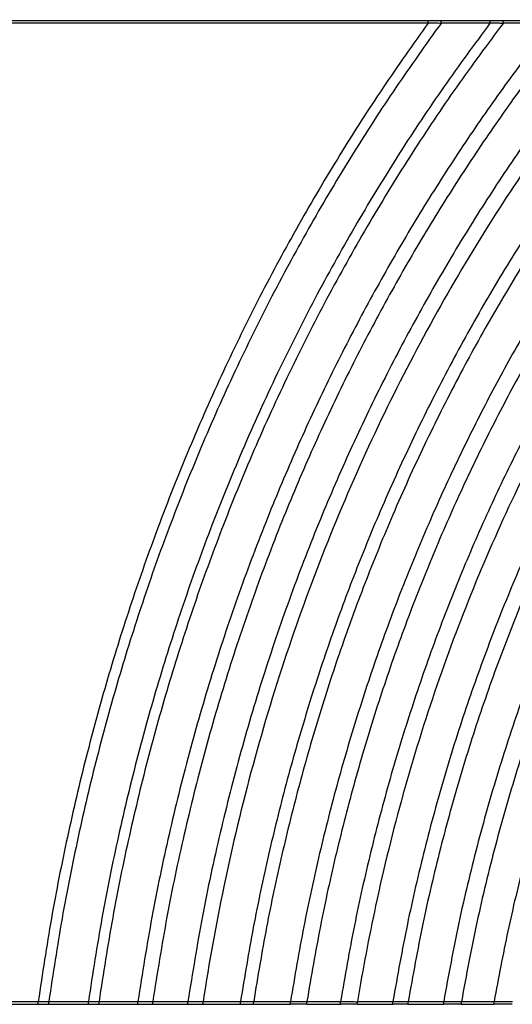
# Model space of a CAD drawing. Header units: millimetres. Extents: x 60 to 2975, y 116 to 1565.
# Tile 2 of 36: x 352 to 533, y 116 to 478. Entities that reach past the tile are written whole.
import ezdxf

# ---------------------------------------------------------------- set-up
doc = ezdxf.new("R2010")
doc.units = ezdxf.units.MM
doc.layers.add('FORMAT', color=7, linetype='Continuous')
doc.styles.add('SLDTEXTSTYLE0', font='TXT', dxfattribs={"width": 0.605})
doc.dimstyles.new('SLDDIMSTYLE1', dxfattribs={"dimtxt": 3.081982, "dimasz": 2, "dimexe": 0, "dimexo": 0.0625, "dimgap": 0.770496, "dimtad": 1, "dimrnd": 1e-09, "dimzin": 12, "dimdsep": 46, "dimtxsty": 'SLDTEXTSTYLE0', "dimsah": 1, "dimcen": 0.09, "dimadec": 0, "dimazin": 3, "dimtfac": 1, "dimtofl": 0, "dimtmove": 0, "dimatfit": 3, "dimfxl": 0, "dimfrac": 2, "dimtolj": 1, "dimtzin": 12, "dimarcsym": 0})

# ---------------------------------------------------------------- blocks, each defined once
blk = doc.blocks.new('_D_5')
at = {"layer": 'FORMAT'}
for p, q in [((140.07, 477.76), (140.07, 690.93)), ((140.07, 689.94), (2000.07, 689.94)), ((2000.07, 477.76), (2000.07, 690.93))]:
    blk.add_line(p, q, dxfattribs=at)
for points in [[(140.07, 689.94), (142.07, 689.44), (142.07, 690.44)], [(2000.07, 689.94), (1998.07, 690.44), (1998.07, 689.44)]]:
    blk.add_solid(points, dxfattribs=at)
at = {"layer": 'FORMAT', "insert": (1065.37, 694.03), "char_height": 3.175, "attachment_point": 1, "style": 'SLDTEXTSTYLE0'}
blk.add_mtext('1860', dxfattribs=at)

msp = doc.modelspace()

# ---------------------------------------------------------------- linework, layer by layer
at = {"color": 7, "linetype": 'Continuous', "lineweight": 25}
for p, q in [((140.07, 477.731), (502.383, 477.731)), ((502.322, 476.765), (140.07, 476.765)), ((507.046, 477.731), (525.125, 477.731)), ((525.055, 476.765), (507.085, 476.765)), ((529.852, 477.731), (547.869, 477.731)), ((547.803, 476.765), (529.896, 476.765)), ((140.07, 116.91), (359.085, 116.91)), ((140.07, 115.91), (359.121, 115.91)), ((359.085, 116.91), (359.086, 116.922)), ((362.946, 115.91), (377.552, 115.91)), ((362.982, 116.895), (362.983, 116.91)), ((362.983, 116.91), (377.511, 116.91)), ((377.511, 116.91), (377.512, 116.924)), ((381.381, 115.91), (395.735, 115.91)), ((381.422, 116.892), (381.423, 116.91)), ((381.423, 116.91), (395.697, 116.91)), ((395.697, 116.91), (395.698, 116.923)), ((401.119, 115.91), (414.111, 115.91)), ((401.157, 116.893), (401.158, 116.91)), ((401.158, 116.91), (414.069, 116.91)), ((414.069, 116.91), (414.07, 116.925)), ((419.646, 115.91), (433.464, 115.91)), ((419.688, 116.891), (419.689, 116.91)), ((419.689, 116.91), (433.416, 116.91)), ((433.416, 116.91), (433.417, 116.928)), ((438.184, 115.91), (451.825, 115.91)), ((438.232, 116.887), (438.234, 116.91)), ((438.234, 116.91), (451.778, 116.91)), ((451.778, 116.91), (451.779, 116.928)), ((457.749, 115.91), (470.214, 115.91)), ((457.796, 116.888), (457.798, 116.91)), ((457.798, 116.91), (470.164, 116.91)), ((470.164, 116.91), (470.166, 116.929)), ((476.34, 115.91), (489.431, 115.91)), ((476.39, 116.885), (476.392, 116.91)), ((476.392, 116.91), (489.374, 116.91)), ((489.374, 116.91), (489.376, 116.932)), ((494.948, 115.91), (508.092, 115.91)), ((495.005, 116.881), (495.007, 116.91)), ((495.007, 116.91), (508.035, 116.91)), ((514.505, 115.91), (526.611, 115.91)), ((514.562, 116.88), (514.564, 116.91)), ((514.564, 116.91), (526.551, 116.91)), ((526.551, 116.91), (526.554, 116.934))]:
    msp.add_line(p, q, dxfattribs=at)
at = {"color": 7, "linetype": 'Continuous', "lineweight": 25, "flags": 128}
msp.add_lwpolyline([(502.363, 476.821), (502.363, 476.821), (502.343, 476.822)], dxfattribs=at)
at = {"color": 7, "linetype": 'Continuous', "lineweight": 25}
for points, knots in [([(502.322, 476.765), (496.748, 468.909), (485.515, 453.08), (469.718, 428.359), (454.601, 402.724), (440.305, 376.143), (426.865, 348.66), (414.344, 320.299), (403.119, 291.919), (393.139, 263.614), (384.347, 235.467), (376.484, 206.688), (369.612, 177.3), (363.665, 147.347), (360.618, 127.103), (359.086, 116.922)], [0, 0, 0, 0, 0.0738642, 0.1488428, 0.2249155, 0.3020592, 0.3802553, 0.4594918, 0.5397634, 0.6142563, 0.689624, 0.7658723, 0.8430094, 0.9210476, 1, 1, 1, 1]), ([(507.064, 476.705), (501.462, 468.871), (490.173, 453.082), (474.293, 428.411), (459.093, 402.817), (444.714, 376.266), (431.194, 348.802), (418.597, 320.451), (407.302, 292.071), (397.258, 263.757), (388.409, 235.593), (380.494, 206.789), (373.577, 177.37), (367.591, 147.379), (364.525, 127.106), (362.983, 116.91)], [0, 0, 0, 0, 0.0737962, 0.1487193, 0.2247488, 0.3018617, 0.3800387, 0.4592675, 0.5395427, 0.6140486, 0.6894387, 0.7657188, 0.8428973, 0.9209867, 1, 1, 1, 1]), ([(525.055, 476.765), (519.34, 469.009), (507.818, 453.374), (491.598, 428.89), (476.057, 403.443), (461.343, 376.994), (447.496, 349.592), (434.584, 321.26), (423, 292.859), (412.694, 264.491), (403.611, 236.241), (395.485, 207.321), (388.383, 177.756), (382.238, 147.59), (379.094, 127.188), (377.512, 116.924)], [0, 0, 0, 0, 0.0735243, 0.1482254, 0.224082, 0.3010712, 0.3791721, 0.4583708, 0.5386606, 0.6132186, 0.6886981, 0.7651055, 0.8424495, 0.9207433, 1, 1, 1, 1]), ([(529.87, 476.695), (524.126, 468.963), (512.544, 453.372), (496.236, 428.944), (480.606, 403.542), (465.806, 377.127), (451.873, 349.746), (438.878, 321.425), (427.22, 293.025), (416.844, 264.646), (407.699, 236.379), (399.518, 207.432), (392.367, 177.833), (386.181, 147.625), (383.016, 127.19), (381.423, 116.91)], [0, 0, 0, 0, 0.0734496, 0.1480898, 0.2238987, 0.3008538, 0.3789337, 0.458124, 0.5384177, 0.6129902, 0.6884943, 0.7649366, 0.8423261, 0.9206762, 1, 1, 1, 1]), ([(547.803, 476.765), (542.67, 470.088), (532.326, 456.636), (517.625, 435.622), (503.426, 413.825), (489.846, 391.208), (476.911, 367.805), (464.671, 343.633), (453.171, 318.713), (442.279, 292.654), (432.086, 265.447), (422.691, 237.086), (414.284, 208.012), (406.936, 178.252), (400.58, 147.854), (397.333, 127.278), (395.698, 116.923)], [0, 0, 0, 0, 0.0639426, 0.1288411, 0.1946785, 0.2614411, 0.3291126, 0.3976793, 0.4671322, 0.5374666, 0.612095, 0.6876953, 0.7642747, 0.8418425, 0.9204132, 1, 1, 1, 1]), ([(554.65, 476.699), (549.478, 470.054), (539.056, 456.662), (524.238, 435.725), (509.921, 413.992), (496.223, 391.426), (483.172, 368.06), (470.819, 343.911), (459.209, 319.001), (448.21, 292.938), (437.915, 265.714), (428.425, 237.322), (419.932, 208.204), (412.509, 178.387), (406.088, 147.92), (402.809, 127.291), (401.158, 116.91)], [0, 0, 0, 0, 0.0638396, 0.1286518, 0.1944188, 0.2611267, 0.3287596, 0.3973031, 0.4667477, 0.5370887, 0.6117395, 0.6873781, 0.7640119, 0.8416506, 0.9203088, 1, 1, 1, 1]), ([(571.142, 476.765), (565.871, 470.195), (555.246, 456.952), (540.129, 436.201), (525.509, 414.622), (511.508, 392.173), (498.157, 368.889), (485.51, 344.787), (473.615, 319.89), (462.341, 293.805), (451.782, 266.522), (442.045, 238.037), (433.329, 208.791), (425.711, 178.812), (419.123, 148.153), (415.762, 127.381), (414.07, 116.925)], [0, 0, 0, 0, 0.0635774, 0.1281704, 0.1937589, 0.260328, 0.3278627, 0.3963473, 0.4657712, 0.536129, 0.6108368, 0.6865727, 0.7633448, 0.8411634, 0.9200437, 1, 1, 1, 1]), ([(578.3, 476.691), (575.681, 473.539), (556.673, 450.242), (523.127, 403.206), (482.583, 329.559), (449.613, 248.3), (429.925, 176.122), (421.845, 131.197), (419.689, 116.91)], [0.9078831, 0.9078831, 0.9078831, 0.9078831, 0.910714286, 0.928571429, 0.946428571, 0.964285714, 0.982142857, 0.990306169, 0.990306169, 0.990306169, 0.990306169]), ([(596.161, 476.765), (590.738, 470.321), (579.8, 457.323), (564.214, 436.883), (549.118, 415.56), (534.638, 393.311), (520.813, 370.168), (507.7, 346.15), (495.353, 321.28), (484.225, 296.473), (474.256, 271.832), (465.379, 247.446), (457.276, 222.452), (449.972, 196.873), (443.525, 170.726), (437.877, 144.049), (434.91, 126.005), (433.417, 116.928)], [0, 0, 0, 0, 0.0631458, 0.1273798, 0.1926763, 0.259018, 0.3263909, 0.3947783, 0.4641677, 0.5345524, 0.5986018, 0.663454, 0.7291147, 0.79559, 0.8628888, 0.9310226, 1, 1, 1, 1]), ([(602.395, 476.675), (596.935, 470.266), (585.92, 457.334), (570.219, 436.979), (555.006, 415.728), (540.407, 393.535), (526.463, 370.434), (513.234, 346.443), (500.773, 321.585), (489.54, 296.776), (479.475, 272.121), (470.511, 247.71), (462.327, 222.68), (454.951, 197.053), (448.439, 170.85), (442.735, 144.106), (439.741, 126.013), (438.234, 116.91)], [0, 0, 0, 0, 0.0630323, 0.1271723, 0.1923926, 0.258675, 0.3260055, 0.3943676, 0.4637481, 0.5341399, 0.5982093, 0.6630942, 0.7288004, 0.7953343, 0.8627047, 0.9309238, 1, 1, 1, 1]), ([(620.393, 476.765), (615.396, 471.122), (605.319, 459.742), (590.854, 441.871), (576.763, 423.24), (563.147, 403.813), (550.115, 383.737), (537.704, 363.035), (525.939, 341.737), (514.788, 319.737), (504.218, 296.894), (494.286, 273.214), (485.047, 248.705), (476.61, 223.543), (469.005, 197.751), (462.291, 171.349), (456.412, 144.378), (453.33, 126.117), (451.779, 116.928)], [0, 0, 0, 0, 0.0561068, 0.1131575, 0.1711243, 0.22999, 0.2897428, 0.3492826, 0.409657, 0.4708571, 0.532878, 0.5970088, 0.6619938, 0.7278392, 0.7945521, 0.8621418, 0.9306213, 1, 1, 1, 1]), ([(628.372, 476.676), (623.332, 471.076), (613.164, 459.78), (598.559, 442.019), (584.325, 423.482), (570.563, 404.133), (557.386, 384.117), (544.83, 363.459), (532.923, 342.188), (521.634, 320.198), (510.93, 297.349), (500.868, 273.648), (491.508, 249.101), (482.957, 223.885), (475.25, 198.024), (468.446, 171.539), (462.489, 144.47), (459.368, 126.137), (457.798, 116.91)], [0, 0, 0, 0, 0.0559586, 0.1128859, 0.1707506, 0.2295339, 0.2892231, 0.3487191, 0.4090683, 0.4702611, 0.5322923, 0.5964517, 0.6614834, 0.7273933, 0.7941893, 0.8618808, 0.9304811, 1, 1, 1, 1]), ([(645.206, 476.765), (640.067, 471.258), (629.695, 460.142), (614.777, 442.618), (600.217, 424.283), (586.123, 405.096), (572.613, 385.204), (559.728, 364.632), (547.498, 343.408), (535.893, 321.428), (524.881, 298.553), (514.524, 274.787), (504.885, 250.139), (496.076, 224.786), (488.134, 198.753), (481.124, 172.061), (474.99, 144.754), (471.781, 126.247), (470.166, 116.929)], [0, 0, 0, 0, 0.0556228, 0.1122716, 0.1699077, 0.2285072, 0.2880551, 0.3474535, 0.4077464, 0.4689234, 0.5309785, 0.5952024, 0.660339, 0.7263942, 0.7933765, 0.861296, 0.9301669, 1, 1, 1, 1]), ([(653.659, 476.667), (640.887, 463.506), (612.841, 432.004), (572.602, 376.229), (534.988, 308.825), (504.185, 234.214), (485.93, 168.936), (478.33, 128.784), (476.392, 116.91)], [0.896336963, 0.896336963, 0.896336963, 0.896336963, 0.910714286, 0.928571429, 0.946428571, 0.964285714, 0.982142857, 0.989504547, 0.989504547, 0.989504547, 0.989504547]), ([(671.825, 476.765), (666.53, 471.419), (655.833, 460.619), (640.413, 443.509), (625.321, 425.53), (610.682, 406.63), (596.623, 386.961), (583.19, 366.545), (570.421, 345.412), (558.288, 323.459), (546.76, 300.547), (535.906, 276.679), (525.796, 251.865), (516.551, 226.283), (508.214, 199.961), (500.857, 172.92), (494.422, 145.209), (491.066, 126.404), (489.376, 116.932)], [0, 0, 0, 0, 0.0550317, 0.1111928, 0.1684341, 0.2267185, 0.2860255, 0.345257, 0.405454, 0.4666051, 0.5287024, 0.5930392, 0.6583583, 0.7246653, 0.7919703, 0.8602843, 0.9296232, 1, 1, 1, 1]), ([(679.67, 476.65), (674.331, 471.357), (663.54, 460.658), (647.976, 443.682), (632.729, 425.818), (617.928, 407.015), (603.706, 387.42), (590.109, 367.059), (577.179, 345.96), (564.886, 324.022), (553.202, 301.104), (542.198, 277.211), (531.945, 252.351), (522.567, 226.704), (514.11, 200.297), (506.647, 173.154), (500.121, 145.322), (496.72, 126.428), (495.007, 116.91)], [0, 0, 0, 0, 0.054843, 0.1108487, 0.1679652, 0.226151, 0.285383, 0.3445626, 0.4047297, 0.4658729, 0.5279838, 0.5923564, 0.6577333, 0.72412, 0.7915268, 0.8599653, 0.9294518, 1, 1, 1, 1]), ([(502.343, 476.822), (502.341, 476.81), (502.339, 476.79), (502.327, 476.773), (502.322, 476.765)], [0, 0, 0, 0, 0.5431533, 1, 1, 1, 1]), ([(502.343, 476.822), (502.345, 476.933), (502.349, 477.156), (502.36, 477.445), (502.371, 477.633), (502.379, 477.707), (502.383, 477.729), (502.383, 477.731)], [0, 0, 0, 0, 0.2691561, 0.5382875, 0.8076055, 0.9824742, 1, 1, 1, 1]), ([(507.064, 476.705), (507.064, 476.705), (506.907, 476.705), (506.173, 476.711), (504.723, 476.738), (503.309, 476.763), (502.482, 476.821), (502.363, 476.821), (502.363, 476.821)], [0, 0, 0, 0, 0.0000127, 0.0999962, 0.4697139, 0.9239429, 0.9999873, 1, 1, 1, 1]), ([(502.383, 477.731), (502.517, 477.728), (503.338, 477.711), (504.723, 477.7), (506.144, 477.712), (506.874, 477.727), (507.046, 477.731)], [0, 0, 0, 0, 0.0868233, 0.5289909, 0.8892233, 1, 1, 1, 1]), ([(507.085, 476.765), (507.084, 476.877), (507.081, 477.102), (507.071, 477.401), (507.059, 477.615), (507.05, 477.702), (507.046, 477.729), (507.046, 477.731)], [0, 0, 0, 0, 0.257449, 0.5148934, 0.7724778, 0.9829487, 1, 1, 1, 1]), ([(507.085, 476.765), (507.084, 476.753), (507.082, 476.732), (507.07, 476.714), (507.064, 476.705)], [0, 0, 0, 0, 0.5215592, 1, 1, 1, 1]), ([(698.504, 476.765), (693.05, 471.601), (682.018, 461.155), (666.079, 444.509), (650.429, 426.93), (635.205, 408.358), (620.554, 388.941), (606.528, 368.703), (593.171, 347.675), (580.46, 325.755), (568.365, 302.802), (556.965, 278.821), (546.335, 253.82), (536.609, 227.98), (527.834, 201.33), (520.093, 173.894), (513.327, 145.723), (509.81, 126.58), (508.037, 116.933)], [0, 0, 0, 0, 0.0543576, 0.1099576, 0.1667494, 0.2246822, 0.2837228, 0.3427709, 0.4028621, 0.4639861, 0.5261331, 0.5905987, 0.6561251, 0.7227172, 0.7903863, 0.8591451, 0.929011, 1, 1, 1, 1]), ([(707.935, 476.646), (702.426, 471.552), (691.276, 461.243), (675.156, 444.776), (659.311, 427.353), (643.879, 408.911), (629.014, 389.595), (614.773, 369.431), (601.202, 348.45), (588.28, 326.548), (575.978, 303.588), (564.376, 279.571), (553.555, 254.505), (543.651, 228.575), (534.715, 201.807), (526.832, 174.227), (519.944, 145.888), (516.367, 126.622), (514.564, 116.91)], [0, 0, 0, 0, 0.054108, 0.1094906, 0.1661087, 0.2239073, 0.282847, 0.3418262, 0.4018771, 0.4629909, 0.5251568, 0.5896712, 0.6552764, 0.721977, 0.7897844, 0.8587121, 0.9287783, 1, 1, 1, 1]), ([(525.08, 476.831), (525.079, 476.818), (525.075, 476.794), (525.061, 476.774), (525.055, 476.765)], [0, 0, 0, 0, 0.5283652, 1, 1, 1, 1]), ([(525.08, 476.831), (525.082, 476.942), (525.087, 477.165), (525.099, 477.452), (525.112, 477.636), (525.121, 477.708), (525.125, 477.729), (525.125, 477.731)], [0, 0, 0, 0, 0.27111823, 0.542215, 0.81352876, 0.98334515, 1, 1, 1, 1]), ([(525.104, 476.83), (525.104, 476.83), (525.096, 476.83), (525.088, 476.831), (525.08, 476.831)], [0, 0, 0, 0, 0.0024705, 1, 1, 1, 1]), ([(529.87, 476.695), (529.87, 476.695), (529.716, 476.695), (528.969, 476.704), (527.493, 476.718), (526.057, 476.808), (525.22, 476.816), (525.104, 476.83), (525.104, 476.83)], [0, 0, 0, 0, 0.0000125, 0.096821, 0.4719466, 0.9265378, 0.9999874, 1, 1, 1, 1]), ([(525.125, 477.731), (525.26, 477.727), (526.087, 477.708), (527.494, 477.696), (528.936, 477.71), (529.68, 477.727), (529.852, 477.731)], [0, 0, 0, 0, 0.0857015, 0.5265686, 0.8908312, 1, 1, 1, 1]), ([(725.968, 476.765), (720.341, 471.807), (708.949, 461.771), (692.456, 445.659), (676.21, 428.544), (660.348, 410.357), (645.04, 391.236), (630.352, 371.209), (616.335, 350.308), (602.971, 328.43), (590.787, 306.43), (579.738, 284.424), (569.77, 262.515), (560.513, 239.894), (552.01, 216.581), (544.299, 192.596), (537.442, 167.958), (531.39, 142.705), (528.174, 125.568), (526.554, 116.934)], [0, 0, 0, 0, 0.0536175, 0.1085478, 0.1648024, 0.2223214, 0.281054, 0.3398919, 0.3998606, 0.4609524, 0.5231566, 0.5796318, 0.6369888, 0.6952294, 0.75436, 0.8143905, 0.8753315, 0.9371975, 1, 1, 1, 1]), ([(529.896, 476.765), (529.894, 476.877), (529.89, 477.102), (529.879, 477.401), (529.866, 477.615), (529.857, 477.703), (529.852, 477.729), (529.852, 477.731)], [0, 0, 0, 0, 0.2574057, 0.5148028, 0.772388, 0.9838754, 1, 1, 1, 1]), ([(529.896, 476.765), (529.894, 476.752), (529.891, 476.727), (529.877, 476.706), (529.87, 476.695)], [0, 0, 0, 0, 0.5056409, 1, 1, 1, 1]), ([(359.121, 115.922), (359.117, 115.921), (359.108, 115.92), (359.096, 116.049), (359.086, 116.273), (359.082, 116.573), (359.084, 116.798), (359.085, 116.91)], [0, 0, 0, 0, 0.1502127, 0.3628212, 0.5752341, 0.7876188, 1, 1, 1, 1]), ([(359.086, 116.922), (359.086, 116.922), (359.256, 116.922), (359.874, 116.893), (360.801, 116.886), (361.897, 116.877), (362.663, 116.895), (362.981, 116.895), (362.981, 116.895)], [0, 0, 0, 0, 0.0000171, 0.1462957, 0.4488701, 0.7272659, 0.9999829, 1, 1, 1, 1]), ([(359.121, 115.914), (359.649, 115.901), (360.923, 115.869), (362.198, 115.897), (362.945, 115.914)], [0, 0, 0, 0, 0.41459662, 1, 1, 1, 1]), ([(362.945, 115.923), (362.949, 115.921), (362.958, 115.918), (362.97, 116.041), (362.98, 116.261), (362.984, 116.559), (362.983, 116.783), (362.982, 116.895)], [0, 0, 0, 0, 0.1408711, 0.3558227, 0.5705769, 0.7852936, 1, 1, 1, 1]), ([(362.981, 116.895), (362.981, 116.895), (362.981, 116.895), (362.981, 116.895), (362.982, 116.895)], [0, 0, 0, 0, 0.0524403, 1, 1, 1, 1]), ([(377.553, 115.922), (377.548, 115.921), (377.538, 115.92), (377.524, 116.049), (377.513, 116.273), (377.508, 116.573), (377.51, 116.798), (377.511, 116.91)], [0, 0, 0, 0, 0.15159341, 0.36389347, 0.57595613, 0.787979, 1, 1, 1, 1]), ([(377.512, 116.924), (377.512, 116.924), (377.682, 116.924), (378.3, 116.891), (379.234, 116.883), (380.336, 116.872), (381.105, 116.892), (381.421, 116.892), (381.421, 116.892)], [0, 0, 0, 0, 0.000017, 0.1456044, 0.4475763, 0.7298233, 0.999983, 1, 1, 1, 1]), ([(377.553, 115.915), (378.088, 115.9), (379.363, 115.864), (380.64, 115.894), (381.381, 115.912)], [0, 0, 0, 0, 0.4201839, 1, 1, 1, 1]), ([(381.381, 115.923), (381.385, 115.922), (381.395, 115.918), (381.409, 116.04), (381.42, 116.259), (381.425, 116.556), (381.423, 116.78), (381.422, 116.892)], [0, 0, 0, 0, 0.1365085, 0.3525954, 0.5684377, 0.7842142, 1, 1, 1, 1]), ([(381.421, 116.892), (381.421, 116.892), (381.421, 116.892), (381.422, 116.892), (381.422, 116.892)], [0, 0, 0, 0, 0.04141194, 1, 1, 1, 1]), ([(395.736, 115.921), (395.732, 115.921), (395.722, 115.92), (395.709, 116.049), (395.699, 116.273), (395.694, 116.573), (395.696, 116.798), (395.697, 116.91)], [0, 0, 0, 0, 0.1547675, 0.366241, 0.5775161, 0.7887585, 1, 1, 1, 1]), ([(395.698, 116.923), (395.698, 116.923), (396.017, 116.923), (396.913, 116.882), (398.226, 116.874), (399.672, 116.864), (400.72, 116.893), (401.156, 116.893), (401.156, 116.893)], [0, 0, 0, 0, 0.00001219, 0.19581542, 0.46168846, 0.73286609, 0.99998781, 1, 1, 1, 1]), ([(395.736, 115.916), (396.292, 115.901), (397.737, 115.862), (399.543, 115.869), (400.775, 115.903), (401.119, 115.913)], [0, 0, 0, 0, 0.3109127, 0.80777, 1, 1, 1, 1]), ([(401.119, 115.923), (401.122, 115.921), (401.132, 115.918), (401.145, 116.04), (401.155, 116.26), (401.16, 116.557), (401.158, 116.781), (401.157, 116.893)], [0, 0, 0, 0, 0.1392761, 0.3546491, 0.569787, 0.7848964, 1, 1, 1, 1]), ([(401.156, 116.893), (401.156, 116.893), (401.156, 116.893), (401.157, 116.893), (401.157, 116.893)], [0, 0, 0, 0, 0.0432968, 1, 1, 1, 1]), ([(414.112, 115.921), (414.107, 115.921), (414.096, 115.92), (414.082, 116.049), (414.071, 116.273), (414.066, 116.573), (414.068, 116.798), (414.069, 116.91)], [0, 0, 0, 0, 0.1530107, 0.3649743, 0.5766707, 0.7883366, 1, 1, 1, 1]), ([(414.07, 116.925), (414.07, 116.925), (414.41, 116.925), (415.331, 116.878), (416.686, 116.869), (418.163, 116.858), (419.241, 116.891), (419.686, 116.891), (419.686, 116.891)], [0, 0, 0, 0, 0.0000118, 0.202345, 0.4617672, 0.7343442, 0.9999882, 1, 1, 1, 1]), ([(414.112, 115.915), (414.596, 115.901), (415.94, 115.86), (417.798, 115.861), (419.152, 115.9), (419.646, 115.915)], [0, 0, 0, 0, 0.2638479, 0.7311488, 1, 1, 1, 1]), ([(419.645, 115.923), (419.65, 115.921), (419.66, 115.917), (419.674, 116.039), (419.685, 116.259), (419.691, 116.555), (419.689, 116.779), (419.688, 116.891)], [0, 0, 0, 0, 0.14219996, 0.3568723, 0.57127693, 0.78563439, 1, 1, 1, 1]), ([(419.686, 116.891), (419.686, 116.891), (419.687, 116.891), (419.687, 116.891), (419.688, 116.891)], [0, 0, 0, 0, 0.03826158, 1, 1, 1, 1]), ([(433.466, 115.921), (433.46, 115.921), (433.447, 115.92), (433.431, 116.049), (433.418, 116.274), (433.412, 116.573), (433.414, 116.798), (433.416, 116.91)], [0, 0, 0, 0, 0.1545405, 0.3661802, 0.5774984, 0.7887484, 1, 1, 1, 1]), ([(433.417, 116.928), (433.417, 116.928), (433.636, 116.928), (434.406, 116.881), (435.566, 116.87), (436.914, 116.857), (437.849, 116.887), (438.23, 116.887), (438.23, 116.887)], [0, 0, 0, 0, 0.0000138, 0.1518329, 0.4540031, 0.7350198, 0.9999862, 1, 1, 1, 1]), ([(433.465, 115.916), (434.07, 115.891), (434.743, 115.863), (435.42, 115.871), (435.488, 115.872)], [0, 0, 0, 0, 0.898469, 1, 1, 1, 1]), ([(435.488, 115.872), (436.229, 115.872), (437.132, 115.872), (438.024, 115.905), (438.184, 115.911)], [0, 0, 0, 0, 0.8201958, 1, 1, 1, 1]), ([(438.184, 115.923), (438.188, 115.922), (438.2, 115.918), (438.216, 116.038), (438.229, 116.256), (438.235, 116.552), (438.233, 116.775), (438.232, 116.887)], [0, 0, 0, 0, 0.1322054, 0.3494676, 0.5663542, 0.7831746, 1, 1, 1, 1]), ([(438.23, 116.887), (438.23, 116.887), (438.23, 116.887), (438.23, 116.887), (438.231, 116.887), (438.232, 116.887), (438.232, 116.887)], [-0.0000000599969, -0.0000000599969, -0.0000000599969, -0.0000000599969, 0, 0, 0, 0.0000018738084, 0.0000018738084, 0.0000018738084, 0.0000018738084]), ([(451.825, 115.922), (451.82, 115.922), (451.808, 115.922), (451.793, 116.05), (451.78, 116.274), (451.774, 116.573), (451.777, 116.798), (451.778, 116.91)], [0, 0, 0, 0, 0.1429979, 0.3575262, 0.5717219, 0.7858626, 1, 1, 1, 1]), ([(451.779, 116.928), (451.78, 116.928), (452.065, 116.928), (453.047, 116.872), (454.499, 116.861), (456.169, 116.848), (457.32, 116.887), (457.794, 116.887), (457.794, 116.887)], [0, 0, 0, 0, 0.00001105, 0.15886791, 0.46239672, 0.73623826, 0.99998895, 1, 1, 1, 1]), ([(451.842, 115.944), (451.841, 115.942), (451.838, 115.93), (451.835, 115.923), (451.832, 115.916)], [0, 0, 0, 0, 0.1171104, 1, 1, 1, 1]), ([(457.733, 115.944), (457.73, 115.944), (457.205, 115.925), (456.152, 115.899), (454.512, 115.888), (453.072, 115.905), (452.167, 115.934), (451.842, 115.944)], [0, 0, 0, 0, 0.001303, 0.269125, 0.5369438, 0.8337306, 1, 1, 1, 1]), ([(457.733, 115.944), (457.733, 115.942), (457.736, 115.932), (457.746, 115.903), (457.762, 115.911), (457.781, 116.035), (457.793, 116.257), (457.799, 116.552), (457.797, 116.776), (457.796, 116.888)], [0, 0, 0, 0, 0.00971276, 0.07009837, 0.25657753, 0.44268869, 0.62849499, 0.81424675, 1, 1, 1, 1]), ([(457.794, 116.887), (457.794, 116.887), (457.795, 116.888), (457.796, 116.888), (457.796, 116.888)], [0, 0, 0, 0, 0.0309586, 1, 1, 1, 1]), ([(470.214, 115.922), (470.209, 115.922), (470.197, 115.922), (470.18, 116.05), (470.167, 116.274), (470.16, 116.573), (470.163, 116.798), (470.164, 116.91)], [0, 0, 0, 0, 0.1432753, 0.3577717, 0.5718918, 0.7859445, 1, 1, 1, 1]), ([(470.166, 116.929), (470.166, 116.929), (470.462, 116.929), (471.477, 116.87), (472.985, 116.837), (474.704, 116.899), (475.911, 116.766), (476.388, 116.885), (476.388, 116.885)], [0, 0, 0, 0, 0.0000107, 0.159379, 0.4626344, 0.7373138, 0.9999891, 1, 1, 1, 1]), ([(470.232, 115.944), (470.232, 115.942), (470.229, 115.93), (470.225, 115.923), (470.222, 115.916)], [0, 0, 0, 0, 0.1128609, 1, 1, 1, 1]), ([(476.322, 115.944), (475.78, 115.927), (474.694, 115.893), (472.996, 115.882), (471.506, 115.901), (470.57, 115.932), (470.232, 115.944)], [0, 0, 0, 0, 0.2682667, 0.53669, 0.8329729, 1, 1, 1, 1]), ([(476.322, 115.944), (476.323, 115.942), (476.325, 115.932), (476.328, 115.925), (476.331, 115.919)], [0, 0, 0, 0, 0.1362276, 1, 1, 1, 1]), ([(476.34, 115.923), (476.344, 115.922), (476.357, 115.918), (476.373, 116.037), (476.387, 116.254), (476.393, 116.55), (476.391, 116.773), (476.39, 116.885)], [0, 0, 0, 0, 0.1295334, 0.3474828, 0.5650412, 0.7825212, 1, 1, 1, 1]), ([(476.388, 116.885), (476.388, 116.885), (476.389, 116.885), (476.389, 116.885), (476.39, 116.885)], [0, 0, 0, 0, 0.0267615, 1, 1, 1, 1]), ([(489.431, 115.922), (489.425, 115.922), (489.41, 115.922), (489.391, 116.05), (489.376, 116.274), (489.369, 116.574), (489.372, 116.798), (489.374, 116.91)], [0, 0, 0, 0, 0.1439374, 0.3583682, 0.5722937, 0.7861443, 1, 1, 1, 1]), ([(489.376, 116.932), (489.376, 116.932), (489.638, 116.932), (490.542, 116.868), (491.907, 116.854), (493.479, 116.838), (494.562, 116.881), (495.002, 116.881), (495.002, 116.881)], [0, 0, 0, 0, 0.0000118, 0.1555042, 0.4572824, 0.7385309, 0.9999882, 1, 1, 1, 1]), ([(489.452, 115.944), (489.451, 115.943), (489.447, 115.93), (489.443, 115.923), (489.439, 115.916)], [0, 0, 0, 0, 0.1051631, 1, 1, 1, 1]), ([(494.928, 115.944), (494.44, 115.926), (493.455, 115.891), (491.923, 115.88), (490.582, 115.9), (489.751, 115.932), (489.452, 115.944)], [0, 0, 0, 0, 0.2686022, 0.5417587, 0.8347254, 1, 1, 1, 1]), ([(494.928, 115.944), (494.928, 115.943), (494.931, 115.932), (494.935, 115.926), (494.937, 115.92)], [0, 0, 0, 0, 0.13153744, 1, 1, 1, 1]), ([(494.948, 115.924), (494.953, 115.922), (494.967, 115.917), (494.985, 116.035), (495.001, 116.251), (495.009, 116.546), (495.006, 116.769), (495.005, 116.881)], [0, 0, 0, 0, 0.1276789, 0.3462014, 0.5642031, 0.7820902, 1, 1, 1, 1]), ([(495.002, 116.881), (495.002, 116.881), (495.003, 116.881), (495.004, 116.881), (495.005, 116.881)], [0, 0, 0, 0, 0.0214661, 1, 1, 1, 1]), ([(508.092, 115.922), (508.086, 115.922), (508.072, 115.922), (508.052, 116.05), (508.037, 116.274), (508.03, 116.574), (508.033, 116.798), (508.035, 116.91)], [0, 0, 0, 0, 0.1439347, 0.3583682, 0.5722941, 0.7861442, 1, 1, 1, 1]), ([(508.037, 116.933), (508.037, 116.933), (508.349, 116.933), (509.409, 116.859), (510.993, 116.845), (512.805, 116.828), (514.05, 116.88), (514.559, 116.88), (514.559, 116.88)], [0, 0, 0, 0, 0.0000102, 0.1597372, 0.4622566, 0.7390724, 0.9999898, 1, 1, 1, 1]), ([(508.113, 115.944), (508.112, 115.943), (508.108, 115.93), (508.104, 115.923), (508.101, 115.916)], [0, 0, 0, 0, 0.1051631, 1, 1, 1, 1]), ([(514.485, 115.944), (513.92, 115.924), (512.785, 115.883), (511.008, 115.87), (509.444, 115.892), (508.467, 115.93), (508.113, 115.944)], [0, 0, 0, 0, 0.2670845, 0.537047, 0.8319634, 1, 1, 1, 1]), ([(514.485, 115.944), (514.485, 115.943), (514.488, 115.932), (514.492, 115.926), (514.494, 115.92)], [0, 0, 0, 0, 0.1323607, 1, 1, 1, 1]), ([(514.505, 115.924), (514.51, 115.922), (514.524, 115.917), (514.542, 116.035), (514.558, 116.251), (514.566, 116.545), (514.563, 116.768), (514.562, 116.88)], [0, 0, 0, 0, 0.1272546, 0.3458806, 0.5639818, 0.7819876, 1, 1, 1, 1]), ([(514.559, 116.88), (514.559, 116.88), (514.56, 116.88), (514.561, 116.88), (514.562, 116.88)], [0, 0, 0, 0, 0.0205929, 1, 1, 1, 1]), ([(526.611, 115.922), (526.605, 115.922), (526.59, 115.922), (526.57, 116.05), (526.554, 116.274), (526.547, 116.574), (526.55, 116.798), (526.551, 116.91)], [0, 0, 0, 0, 0.1442111, 0.3586096, 0.5724545, 0.7862255, 1, 1, 1, 1]), ([(526.554, 116.934), (526.554, 116.934), (526.878, 116.934), (527.975, 116.855), (529.617, 116.84), (531.492, 116.821), (532.779, 116.878), (533.305, 116.878), (533.305, 116.878)], [0, 0, 0, 0, 0.0000098, 0.1602504, 0.4625425, 0.7396081, 0.9999902, 1, 1, 1, 1]), ([(526.633, 115.944), (526.632, 115.943), (526.628, 115.93), (526.624, 115.923), (526.62, 115.916)], [0, 0, 0, 0, 0.1026465, 1, 1, 1, 1]), ([(533.227, 115.944), (532.644, 115.922), (531.47, 115.878), (529.632, 115.864), (528.012, 115.888), (527.001, 115.929), (526.633, 115.944)], [0, 0, 0, 0, 0.2666416, 0.5367877, 0.8313871, 1, 1, 1, 1]), ([(533.227, 115.944), (533.228, 115.943), (533.231, 115.933), (533.234, 115.926), (533.237, 115.92)], [0, 0, 0, 0, 0.1316967, 1, 1, 1, 1])]:
    msp.add_open_spline(points, degree=3, knots=knots, dxfattribs=at)
msp.add_open_spline([(508.035, 116.91), (508.035, 116.917), (508.036, 116.925), (508.037, 116.933)], degree=3, dxfattribs=at)

# ---------------------------------------------------------------- dimensions: what is measured, and where the dimension line sits
at = {"layer": 'FORMAT'}
dim = msp.add_linear_dim(base=(2000.07, 689.939), p1=(140.07, 476.765), p2=(2000.07, 476.765), dimstyle='SLDDIMSTYLE1', dxfattribs=at)
dim.commit()
dim.dimension.update_dxf_attribs({"geometry": '_D_5', "text_midpoint": (1070.07, 689.939), "dimtype": 160})

doc.saveas('drawing.dxf')
